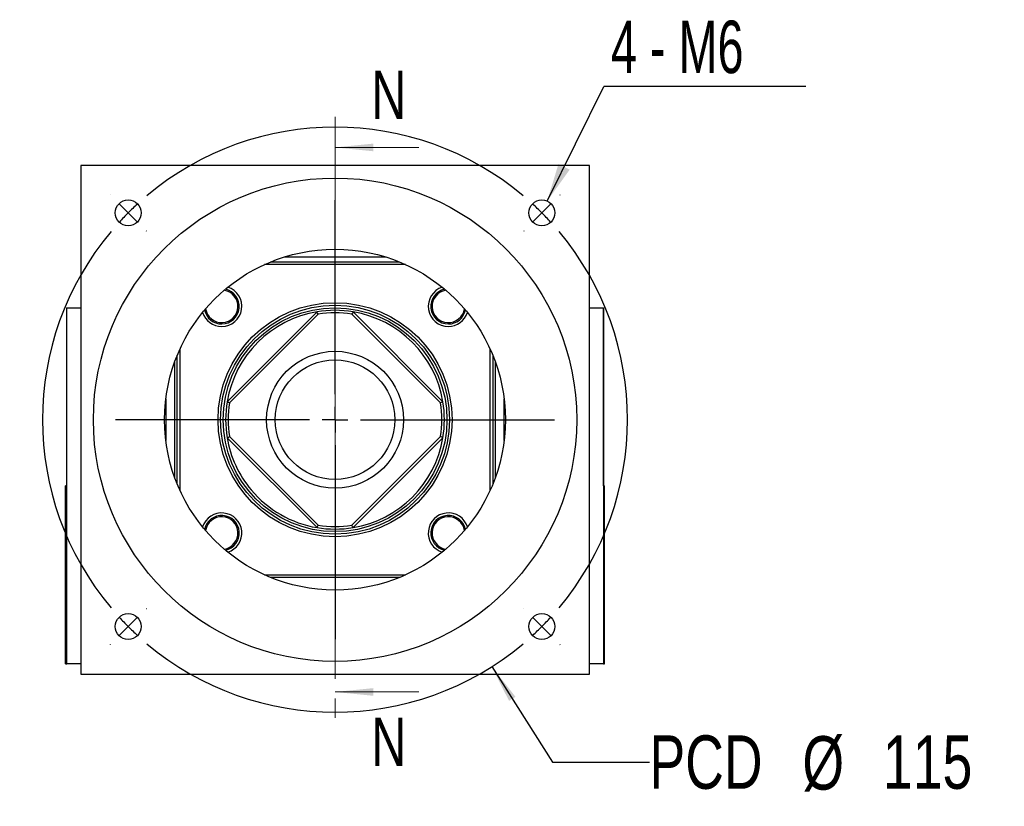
# Model space of a CAD drawing. Header units: millimetres. Extents: x 39 to 266, y 3 to 194.
# Tile 1 of 5: x 42 to 106, y 26 to 78. Entities that reach past the tile are written whole.
import ezdxf

# ---------------------------------------------------------------- set-up
doc = ezdxf.new("R2010")
doc.units = ezdxf.units.MM
doc.linetypes.add('CENTER', pattern=[10.16, 6.35, -1.27, 1.27, -1.27])
doc.layers.add('FORMAT', color=7, linetype='Continuous')
doc.styles.add('SLDTEXTSTYLE0', font='TXT', dxfattribs={"width": 0.75})
doc.styles.add('SLDTEXTSTYLE3', font='TXT', dxfattribs={"width": 0.666667})
doc.dimstyles.new('SLDDIMSTYLE1', dxfattribs={"dimtxt": 3.5, "dimasz": 2.5, "dimexe": 0, "dimexo": 0.0625, "dimgap": 0.875, "dimtad": 0, "dimtih": 1, "dimtoh": 1, "dimlfac": 3, "dimrnd": 1e-09, "dimzin": 12, "dimdsep": 46, "dimtxsty": 'SLDTEXTSTYLE0', "dimblk1": 'NONE', "dimsah": 1, "dimcen": 0, "dimadec": 0, "dimazin": 3, "dimtfac": 1, "dimtmove": 0, "dimatfit": 3, "dimldrblk": 'NONE', "dimfxl": 1, "dimfrac": 2, "dimtolj": 1, "dimtzin": 12, "dimarcsym": 0})
doc.dimstyles.new('SLDDIMSTYLE2', dxfattribs={"dimtxt": 0.18, "dimasz": 2.5, "dimexe": 0, "dimexo": 0.0625, "dimgap": 0, "dimtad": 0, "dimtih": 1, "dimtoh": 1, "dimdec": 0, "dimrnd": 1e-09, "dimzin": 0, "dimdsep": 46, "dimtxsty": 'Standard', "dimsah": 1, "dimcen": 0.09, "dimadec": 0, "dimazin": 0, "dimtfac": 2.5, "dimtdec": 0, "dimtofl": 0, "dimtmove": 0, "dimatfit": 3, "dimfxl": 1, "dimfrac": 2, "dimtolj": 1, "dimtzin": 0, "dimarcsym": 0})

# ---------------------------------------------------------------- blocks, each defined once
blk = doc.blocks.new('_D')
at = {"layer": 'FORMAT', "color": 7}
for p, q in [((72.787, 35.147), (76.765, 28.882)), ((76.765, 28.882), (83.115, 28.882))]:
    blk.add_line(p, q, dxfattribs=at)
blk.add_solid([(72.787, 35.147), (73.916, 32.902), (74.338, 33.17)], dxfattribs=at)
at = {"layer": 'FORMAT', "color": 7, "char_height": 3.5, "attachment_point": 1, "style": 'SLDTEXTSTYLE0'}
for s, insert in [('PCD', (83.115, 30.642)), ('%%c', (93.139, 30.589)), ('115', (98.417, 30.642))]:
    blk.add_mtext(s, dxfattribs=dict(at, insert=insert))
blk = doc.blocks.new('_NONE')
blk = doc.blocks.new('SW_NOTE_0')
at = {"layer": 'FORMAT', "color": 0}
blk.add_line((13.229, 0), (0, 0), dxfattribs=at)
at = {"layer": 'FORMAT', "color": 0, "insert": (0.464, 4.313), "char_height": 3.4396, "attachment_point": 1, "style": 'SLDTEXTSTYLE3'}
blk.add_mtext('4 - M6', dxfattribs=at)
blk = doc.blocks.new('SW_CENTERMARKSYMBOL_0')
at = {"layer": 'FORMAT', "color": 0}
for p, q in [((0, 1.667), (0, 14.386)), ((0, 0), (0, 0.833)), ((-1.667, 0), (-14.386, 0)), ((0, 0), (-0.833, 0)), ((0, 0), (0, -0.833)), ((0, 0), (0.833, 0)), ((1.667, 0), (14.386, 0)), ((0, -1.667), (0, -14.386))]:
    blk.add_line(p, q, dxfattribs=at)
blk = doc.blocks.new('SW_CENTERMARKSYMBOL_1')
at = {"layer": 'FORMAT', "color": 0}
for p, q in [((0, 1.667), (0, 14.386)), ((0, 0), (0, 0.833)), ((-1.667, 0), (-14.386, 0)), ((0, 0), (-0.833, 0)), ((0, 0), (0, -0.833)), ((0, 0), (0.833, 0)), ((1.667, 0), (14.386, 0)), ((0, -1.667), (0, -14.386))]:
    blk.add_line(p, q, dxfattribs=at)
blk = doc.blocks.new('SW_CENTERMARKSYMBOL_2')
at = {"layer": 'FORMAT', "color": 0}
for p, q in [((-28.284, 1.179), (-28.296, 1.19)), ((-13.553, -11.886), (-13.553, 0.833)), ((1.179, 1.179), (1.19, 1.19)), ((-27.106, 0), (-27.695, 0.589)), ((-27.106, 0), (-26.517, -0.589)), ((0, 0), (-0.589, -0.589)), ((0, 0), (0.589, 0.589)), ((-25.927, -1.179), (-25.915, -1.19)), ((-1.179, -1.179), (-1.19, -1.19)), ((-13.553, -13.553), (-13.553, -12.72)), ((-15.22, -13.553), (-27.939, -13.553)), ((-13.553, -13.553), (-14.386, -13.553)), ((-13.553, -13.553), (-13.553, -14.386)), ((-13.553, -13.553), (-12.72, -13.553)), ((-11.886, -13.553), (0.833, -13.553)), ((-13.553, -15.22), (-13.553, -27.939)), ((-25.927, -25.927), (-25.915, -25.915)), ((-1.179, -25.927), (-1.19, -25.915)), ((-27.106, -27.106), (-26.517, -26.517)), ((0, -27.106), (-0.589, -26.517)), ((-27.106, -27.106), (-27.695, -27.695)), ((0, -27.106), (0.589, -27.695)), ((-28.284, -28.284), (-28.296, -28.296)), ((1.179, -28.284), (1.19, -28.296))]:
    blk.add_line(p, q, dxfattribs=at)
for start, end in [(49.98224, 130.01776), (135, 137.49112), (132.50888, 135), (45, 47.49112), (42.50888, 45), (139.98224, 220.01776), (319.98224, 40.01776), (222.50888, 225), (315, 317.49112), (225, 227.49112), (312.50888, 315), (229.98224, 310.01776)]:
    blk.add_arc((-13.553, -13.553), 19.167, start, end, dxfattribs=at)

msp = doc.modelspace()

# ---------------------------------------------------------------- linework, layer by layer
at = {"color": 7, "linetype": 'CENTER', "lineweight": 18}
msp.add_line((62.5134, 71.1673), (62.5134, 31.4873), dxfattribs=at)
at = {"color": 7, "linetype": 'Continuous', "lineweight": 18}
for p, q in [((68.0134, 69.1673), (62.5134, 69.1673)), ((68.0134, 33.4873), (62.5134, 33.4873))]:
    msp.add_line(p, q, dxfattribs=at)
at = {"color": 7, "linetype": 'Continuous', "lineweight": 25}
for p, q in [((79.18, 67.994), (45.8467, 67.994)), ((45.8467, 67.994), (45.8467, 34.6606)), ((79.18, 34.6606), (79.18, 67.994)), ((59.2093, 61.994), (65.8174, 61.994)), ((67.1322, 61.494), (57.8946, 61.494)), ((58.2806, 61.6606), (66.7462, 61.6606)), ((44.9134, 58.6606), (44.9134, 46.994)), ((44.9134, 58.6606), (44.93, 58.6606)), ((44.93, 35.3273), (44.93, 58.6606)), ((44.93, 58.6606), (45.8467, 58.6606)), ((55.4447, 52.5082), (61.3325, 58.396)), ((61.4124, 58.2402), (55.6005, 52.4283)), ((69.4262, 52.4283), (63.6144, 58.2402)), ((63.6942, 58.396), (69.5821, 52.5082)), ((79.18, 58.6606), (80.0967, 58.6606)), ((80.0967, 58.6606), (80.0967, 35.3273)), ((80.0967, 58.6606), (80.1134, 58.6606)), ((80.1134, 46.994), (80.1134, 58.6606)), ((52.18, 47.0945), (52.18, 55.5601)), ((52.3467, 55.9461), (52.3467, 46.7085)), ((72.68, 46.7085), (72.68, 55.9461)), ((72.8467, 55.5601), (72.8467, 47.0945)), ((52.0134, 47.5267), (52.0134, 55.1279)), ((73.0134, 55.1279), (73.0134, 47.5267)), ((61.3325, 44.2586), (55.4447, 50.1464)), ((55.6005, 50.2263), (61.4124, 44.4144)), ((63.6144, 44.4144), (69.4262, 50.2263)), ((69.5821, 50.1464), (63.6942, 44.2586)), ((44.8467, 35.3273), (44.8467, 46.994)), ((44.9134, 46.994), (44.8467, 46.994)), ((80.1134, 46.994), (80.18, 46.994)), ((80.18, 35.3273), (80.18, 46.994)), ((57.8946, 41.1606), (67.1322, 41.1606)), ((66.7462, 40.994), (58.2806, 40.994)), ((44.8467, 35.3273), (44.93, 35.3273)), ((45.8467, 35.3273), (44.93, 35.3273)), ((80.0967, 35.3273), (79.18, 35.3273)), ((80.0967, 35.3273), (80.18, 35.3273)), ((45.8467, 34.6606), (79.18, 34.6606))]:
    msp.add_line(p, q, dxfattribs=at)
at = {"color": 8, "linetype": 'Continuous', "lineweight": 25}
for p, q in [((51.43, 52.689), (51.43, 49.9656)), ((73.5967, 49.9656), (73.5967, 52.689))]:
    msp.add_line(p, q, dxfattribs=at)
at = {"color": 7, "linetype": 'Continuous', "lineweight": 25}
for centre, radius in [((62.5134, 51.3273), 15.8333), ((48.9605, 64.8802), 0.85), ((76.0662, 64.8802), 0.85), ((62.5134, 51.3273), 11.1667), ((62.5134, 51.3273), 7.6667), ((62.5134, 51.3273), 7.5), ((62.5134, 51.3273), 7.3333), ((62.5134, 51.3273), 4.4833), ((62.5134, 51.3273), 3.9167), ((48.9605, 37.7744), 0.85), ((76.0662, 37.7744), 0.85)]:
    msp.add_circle(centre, radius, dxfattribs=at)
for centre, radius, start, end in [((55.0887, 58.7519), 1.3167, 270, 72.36805), ((69.938, 58.7519), 1.3167, 107.63195, 270), ((55.0887, 58.7519), 1.0667, 188.555231, 81.444769), ((55.0887, 58.7519), 1.15, 270, 77.912099), ((69.938, 58.7519), 1.15, 102.087901, 270), ((69.938, 58.7519), 1.0667, 98.555231, 351.444769), ((55.0887, 58.7519), 1.3167, 197.63195, 270), ((55.0887, 58.7519), 1.15, 192.087901, 270), ((62.5134, 51.3273), 7.1667, 99.335143, 170.515984), ((62.5134, 51.3273), 7.1667, 80.515984, 99.484016), ((62.5134, 51.3273), 7, 80.950568, 99.049432), ((62.5134, 51.3273), 7.1667, 9.484016, 80.515984), ((69.938, 58.7519), 1.15, 270, 347.912099), ((69.938, 58.7519), 1.3167, 270, 342.36805), ((62.5134, 51.3273), 7.1667, 170.515984, 189.484016), ((62.5134, 51.3273), 7, 170.950568, 189.049432), ((62.5134, 51.3273), 7, 350.950568, 9.049432), ((62.5134, 51.3273), 7.1667, 350.515984, 9.484016), ((62.5134, 51.3273), 7.1667, 189.484016, 219.945063), ((62.5134, 51.3273), 7.1667, 279.484016, 350.515984), ((62.5134, 51.3273), 7.1667, 219.945063, 260.515984), ((55.0887, 43.9027), 1.3167, 287.63195, 162.36805), ((69.938, 43.9027), 1.3167, 17.63195, 252.36805), ((55.0887, 43.9027), 1.15, 282.087901, 167.912099), ((55.0887, 43.9027), 1.0667, 278.555231, 171.444769), ((69.938, 43.9027), 1.15, 12.087901, 257.912099), ((69.938, 43.9027), 1.0667, 8.555231, 261.444769), ((62.5134, 51.3273), 7.1667, 260.515984, 279.484016), ((62.5134, 51.3273), 7, 260.950568, 279.049432)]:
    msp.add_arc(centre, radius, start, end, dxfattribs=at)
for points in [[(61.4124, 58.2402), (61.3858, 58.2922), (61.3592, 58.3441), (61.3325, 58.396)], [(63.6942, 58.396), (63.6675, 58.3441), (63.6409, 58.2922), (63.6144, 58.2402)], [(55.4447, 52.5082), (55.4965, 52.4815), (55.5485, 52.4548), (55.6005, 52.4283)], [(69.5821, 52.5082), (69.5302, 52.4815), (69.4783, 52.4548), (69.4262, 52.4283)], [(55.4447, 50.1464), (55.4965, 50.1731), (55.5485, 50.1998), (55.6005, 50.2263)], [(69.5821, 50.1464), (69.5302, 50.1731), (69.4783, 50.1998), (69.4262, 50.2263)], [(61.3325, 44.2586), (61.3592, 44.3105), (61.3858, 44.3624), (61.4124, 44.4144)], [(63.6942, 44.2586), (63.6675, 44.3105), (63.6409, 44.3624), (63.6144, 44.4144)]]:
    msp.add_open_spline(points, degree=3, dxfattribs=at)
at = {"color": 7, "linetype": 'Continuous', "lineweight": 18}
for points in [[(62.5134, 69.1673), (65.0134, 68.9173), (65.0134, 69.4173)], [(62.5134, 33.4873), (65.0134, 33.2373), (65.0134, 33.7373)]]:
    msp.add_solid(points, dxfattribs=at)

# ---------------------------------------------------------------- block references
at = {"layer": 'FORMAT', "color": 7}
for name, p in [('SW_NOTE_0', (80.1266, 73.1632)), ('SW_CENTERMARKSYMBOL_2', (76.0662, 64.8802)), ('SW_CENTERMARKSYMBOL_0', (62.5134, 51.3273)), ('SW_CENTERMARKSYMBOL_1', (62.5134, 51.3273))]:
    msp.add_blockref(name, p, dxfattribs=at)

# ---------------------------------------------------------------- texts
at = {"color": 7, "linetype": 'Continuous', "char_height": 3.175, "attachment_point": 1, "style": 'SLDTEXTSTYLE0'}
for insert in [(64.8825, 74.2073), (64.8825, 31.809)]:
    msp.add_mtext('N', dxfattribs=dict(at, insert=insert))

# ---------------------------------------------------------------- dimensions: what is measured, and where the dimension line sits
at = {"layer": 'FORMAT', "color": 7}
dim = msp.add_diameter_dim_2p(p1=(52.2394, 67.5078), p2=(72.7873, 35.1468), text='PCD<>', dimstyle='SLDDIMSTYLE1', dxfattribs=at)
dim.commit()
dim.dimension.update_dxf_attribs({"geometry": '_D', "text_midpoint": (94.6455, 28.8818), "dimtype": 163})

# ---------------------------------------------------------------- leaders
msp.add_leader([(76.4144, 65.6556), (80.1266, 73.1632)], dimstyle='SLDDIMSTYLE2', dxfattribs=at)

doc.saveas('drawing.dxf')
